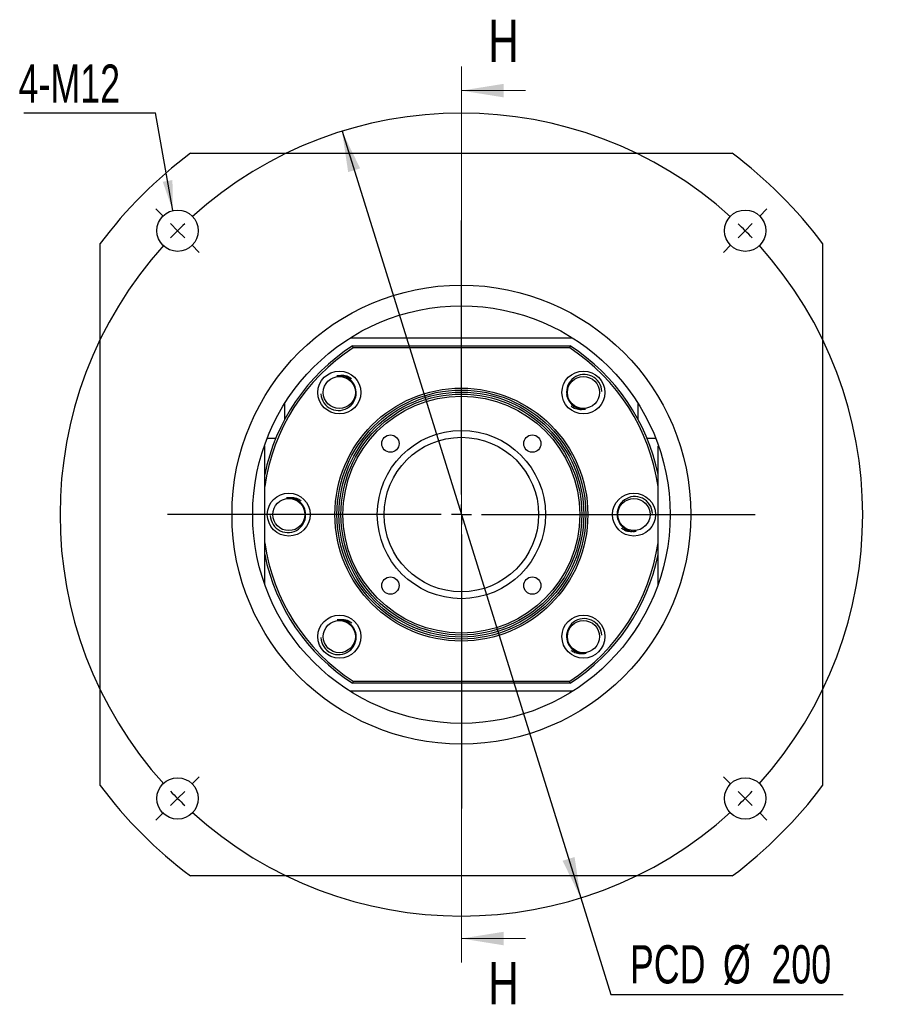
# Paper-space layout 'MBCS40-H' of a CAD drawing. Header units: millimetres. Extents: x 20 to 287, y 0 to 208.
# Tile 1 of 5: x 20 to 93, y 12 to 94. Entities that reach past the tile are written whole.
import ezdxf

# ---------------------------------------------------------------- set-up
doc = ezdxf.new("R2010")
doc.units = ezdxf.units.MM
doc.layers.add('圖層0', color=7, linetype='Continuous')
doc.styles.add('SLDTEXTSTYLE0', font='TXT', dxfattribs={"width": 0.7})
doc.styles.add('SLDTEXTSTYLE2', font='TXT', dxfattribs={"width": 0.75})
doc.dimstyles.new('SLDDIMSTYLE1', dxfattribs={"dimtxt": 3.389974, "dimasz": 2.5, "dimexe": 0, "dimexo": 0.0625, "dimgap": 0.847493, "dimtad": 0, "dimtih": 1, "dimtoh": 1, "dimlfac": 3, "dimrnd": 1e-09, "dimzin": 12, "dimdsep": 46, "dimtxsty": 'SLDTEXTSTYLE0', "dimsah": 1, "dimcen": 0, "dimadec": 0, "dimazin": 3, "dimtfac": 1, "dimtmove": 0, "dimatfit": 3, "dimfxl": 1, "dimfrac": 2, "dimtolj": 1, "dimtzin": 12, "dimarcsym": 0})
doc.dimstyles.new('SLDDIMSTYLE2', dxfattribs={"dimtxt": 0.18, "dimasz": 2.5, "dimexe": 0, "dimexo": 0.0625, "dimgap": 0, "dimtad": 0, "dimtih": 1, "dimtoh": 1, "dimdec": 0, "dimrnd": 1e-09, "dimzin": 0, "dimdsep": 46, "dimtxsty": 'Standard', "dimsah": 1, "dimcen": 0.09, "dimadec": 0, "dimazin": 0, "dimtfac": 2.5, "dimtdec": 0, "dimtofl": 0, "dimtmove": 0, "dimatfit": 3, "dimfxl": 1, "dimfrac": 2, "dimtolj": 1, "dimtzin": 0, "dimarcsym": 0})

# ---------------------------------------------------------------- blocks, each defined once
blk = doc.blocks.new('_D_40')
at = {"layer": '圖層0', "color": 7}
for p, q in [((46.952, 84.641), (66.776, 20.99)), ((66.776, 20.99), (69.274, 12.97)), ((69.274, 12.97), (88.577, 12.97))]:
    blk.add_line(p, q, dxfattribs=at)
for points in [[(46.952, 84.641), (47.462, 81.249), (48.458, 81.559)], [(66.776, 20.99), (66.266, 24.382), (65.27, 24.071)]]:
    blk.add_solid(points, dxfattribs=at)
at = {"layer": '圖層0', "color": 7, "char_height": 3.175, "attachment_point": 1, "style": 'SLDTEXTSTYLE0'}
for s, insert in [('%%c', (78.593, 17.063)), ('PCD', (70.861, 17.063)), ('200', (82.615, 17.063))]:
    blk.add_mtext(s, dxfattribs=dict(at, insert=insert))
blk = doc.blocks.new('SW_NOTE_8')
at = {"layer": '圖層0', "color": 0}
blk.add_line((-10.952, 0), (0, 0), dxfattribs=at)
at = {"layer": '圖層0', "color": 0, "insert": (-11.371, 4.008), "char_height": 3.175, "attachment_point": 1, "style": 'SLDTEXTSTYLE0'}
blk.add_mtext('4-M12', dxfattribs=at)
blk = doc.blocks.new('SW_CENTERMARKSYMBOL_18')
at = {"layer": '圖層0', "color": 0}
for p, q in [((0, 1.667), (0, 24.404)), ((0, 0), (0, 0.833)), ((-1.667, 0), (-24.404, 0)), ((0, 0), (-0.833, 0)), ((0, 0), (0, -0.833)), ((0, 0), (0.833, 0)), ((1.667, 0), (24.404, 0)), ((0, -1.667), (0, -24.404))]:
    blk.add_line(p, q, dxfattribs=at)
blk = doc.blocks.new('SW_CENTERMARKSYMBOL_19')
at = {"layer": '圖層0', "color": 0}
for p, q in [((-48.319, 1.179), (-48.944, 1.803)), ((1.179, 1.179), (1.803, 1.803)), ((-23.57, -21.904), (-23.57, 0.833)), ((-47.14, 0), (-47.73, 0.589)), ((-47.14, 0), (-46.551, -0.589)), ((0, 0), (-0.589, -0.589)), ((0, 0), (0.589, 0.589)), ((-45.962, -1.179), (-45.337, -1.803)), ((-1.179, -1.179), (-1.803, -1.803)), ((-23.57, -23.57), (-23.57, -22.737)), ((-25.237, -23.57), (-47.974, -23.57)), ((-23.57, -23.57), (-24.404, -23.57)), ((-23.57, -23.57), (-23.57, -24.404)), ((-23.57, -23.57), (-22.737, -23.57)), ((-21.904, -23.57), (0.833, -23.57)), ((-23.57, -25.237), (-23.57, -47.974)), ((-45.962, -45.962), (-45.337, -45.337)), ((-1.179, -45.962), (-1.803, -45.337)), ((-47.14, -47.14), (-46.551, -46.551)), ((0, -47.14), (-0.589, -46.551)), ((-47.14, -47.14), (-47.73, -47.73)), ((0, -47.14), (0.589, -47.73)), ((-48.319, -48.319), (-48.944, -48.944)), ((1.179, -48.319), (1.803, -48.944))]:
    blk.add_line(p, q, dxfattribs=at)
for start, end in [(47.86479, 132.13521), (133.56761, 135), (45, 46.43239), (135, 136.43239), (43.56761, 45), (137.86479, 222.13521), (317.86479, 42.13521), (223.56761, 225), (315, 316.43239), (225, 226.43239), (313.56761, 315), (227.86479, 312.13521)]:
    blk.add_arc((-23.57, -23.57), 33.333, start, end, dxfattribs=at)

psp = doc.layouts.new('MBCS40-H')

# ---------------------------------------------------------------- linework, layer by layer
at = {"color": 7, "linetype": 'Continuous', "lineweight": 18}
for p, q in [((56.8643, 90.0154), (56.8643, 15.6154)), ((62.1843, 88.0154), (56.8643, 88.0154)), ((62.1843, 17.6154), (56.8643, 17.6154))]:
    psp.add_line(p, q, dxfattribs=at)
at = {"color": 7, "linetype": 'Continuous', "lineweight": 25}
for p, q in [((34.3643, 82.8154), (79.3643, 82.8154)), ((26.8643, 30.3154), (26.8643, 75.3154)), ((86.8643, 75.3154), (86.8643, 30.3154)), ((47.6267, 67.4821), (66.1019, 67.4821)), ((47.8211, 66.8154), (65.9074, 66.8154)), ((65.8581, 66.6487), (47.8704, 66.6487)), ((42.1976, 60.7316), (42.1976, 62.053)), ((71.5309, 62.053), (71.5309, 60.7316)), ((40.7294, 59.1487), (41.4478, 59.1487)), ((72.2807, 59.1487), (72.9991, 59.1487)), ((40.5309, 58.4821), (40.4834, 58.4821)), ((40.5309, 47.0131), (40.5309, 58.4821)), ((73.1976, 47.0131), (73.1976, 58.4821)), ((73.1976, 58.4821), (73.2451, 58.4821)), ((65.9074, 38.8154), (47.8211, 38.8154)), ((47.8704, 38.9821), (65.8581, 38.9821)), ((66.1019, 38.1487), (47.6267, 38.1487)), ((79.3643, 22.8154), (34.3643, 22.8154))]:
    psp.add_line(p, q, dxfattribs=at)
at = {"color": 7, "linetype": 'Continuous', "lineweight": 25, "flags": 128}
psp.add_lwpolyline([(65.5918, 62.7908), (65.624, 62.6116), (65.637, 62.5623)], dxfattribs=at)
at = {"color": 7, "linetype": 'Continuous', "lineweight": 25}
for centre, radius in [((33.294, 76.3856), 1.7167), ((80.4345, 76.3856), 1.7167), ((56.8643, 52.8154), 19.05), ((56.8643, 52.8154), 17.3333), ((46.7291, 62.9506), 1.7833), ((66.9995, 62.9506), 1.7833), ((46.7291, 62.9506), 1.3333), ((66.9995, 62.9506), 1.3333), ((56.8643, 52.8154), 10.5), ((56.8643, 52.8154), 10.3333), ((56.8643, 52.8154), 10.1667), ((56.8643, 52.8154), 10), ((56.8643, 52.8154), 9.8333), ((56.8643, 52.8154), 6.9833), ((50.9717, 58.7079), 0.7167), ((56.8643, 52.8154), 6.4167), ((62.7568, 58.7079), 0.7167), ((42.5309, 52.8154), 1.7833), ((42.5309, 52.8154), 1.3333), ((71.1976, 52.8154), 1.7833), ((71.1976, 52.8154), 1.3333), ((50.9717, 46.9228), 0.7167), ((62.7568, 46.9228), 0.7167), ((46.7291, 42.6802), 1.7833), ((66.9995, 42.6802), 1.7833), ((46.7291, 42.6802), 1.3333), ((66.9995, 42.6802), 1.3333), ((33.294, 29.2452), 1.7167), ((80.4345, 29.2452), 1.7167)]:
    psp.add_circle(centre, radius, dxfattribs=at)
for centre, radius, start, end in [((56.8643, 52.8154), 37.5, 126.869898, 143.130102), ((56.8643, 52.8154), 37.5, 36.869898, 53.130102), ((56.8643, 52.8154), 16.6667, 122.85988, 168.521659), ((56.8643, 52.8154), 16.5, 123.030152, 171.849462), ((56.8643, 52.8154), 16.5, 8.150538, 56.969848), ((56.8643, 52.8154), 16.6667, 11.478341, 57.14012), ((67.0687, 62.9784), 1.4684, 2.155262, 188.293266), ((46.6605, 62.9212), 1.4684, 183.485375, 9.623421), ((71.2668, 52.8432), 1.4684, 2.155284, 188.293243), ((42.4617, 52.7876), 1.4684, 182.155284, 8.293243), ((56.8643, 52.8154), 16.5, 188.150538, 236.969848), ((56.8643, 52.8154), 16.5, 303.030152, 351.849462), ((56.8643, 52.8154), 16.6667, 191.478341, 237.14012), ((56.8643, 52.8154), 16.6667, 302.85988, 348.521659), ((67.068, 42.7096), 1.4684, 3.485375, 189.623421), ((46.6598, 42.6524), 1.4684, 182.155262, 8.293266), ((56.8643, 52.8154), 37.5, 216.869898, 233.130102), ((56.8643, 52.8154), 37.5, 306.869898, 323.130102)]:
    psp.add_arc(centre, radius, start, end, dxfattribs=at)
for points in [[(47.8704, 66.6487), (47.854, 66.7043), (47.8375, 66.7598), (47.8211, 66.8154)], [(65.9074, 66.8154), (65.891, 66.7598), (65.8746, 66.7043), (65.8581, 66.6487)], [(47.8704, 38.9821), (47.854, 38.9265), (47.8375, 38.8709), (47.8211, 38.8154)], [(65.9074, 38.8154), (65.891, 38.8709), (65.8746, 38.9265), (65.8581, 38.9821)]]:
    psp.add_open_spline(points, degree=3, dxfattribs=at)
for points, knots in [([(46.513, 64.3298), (46.6688, 64.3581), (46.9828, 64.415), (47.4185, 64.3308), (47.6424, 64.179), (47.7328, 64.1177)], [0, 0, 0, 0, 0.3698527, 0.7455695, 1, 1, 1, 1]), ([(48.1083, 63.1667), (48.0799, 63.3479), (48.0155, 63.5227), (47.8246, 63.835), (47.6979, 63.9722), (47.402, 64.1873), (47.2319, 64.2654), (46.9681, 64.329), (46.8776, 64.3417), (46.6947, 64.3492), (46.6036, 64.344), (46.513, 64.3298)], [0, 0, 0, 0, 0.25, 0.25, 0.5, 0.5, 0.75, 0.75, 0.875, 0.875, 1, 1, 1, 1]), ([(65.6156, 62.7666), (65.6398, 62.5847), (65.7, 62.4085), (65.8836, 62.0919), (66.0071, 61.9518), (66.298, 61.7298), (66.4663, 61.6478), (66.7285, 61.5781), (66.8187, 61.5633), (67.0014, 61.5516), (67.0925, 61.5546), (67.1835, 61.5667)], [0, 0, 0, 0, 0.25, 0.25, 0.5, 0.5, 0.75, 0.75, 0.875, 0.875, 1, 1, 1, 1]), ([(67.1835, 61.5667), (67.027, 61.5421), (66.7117, 61.4924), (66.2781, 61.5867), (66.0579, 61.7437), (65.9689, 61.8071)], [0, 0, 0, 0, 0.3698525, 0.7455695, 1, 1, 1, 1]), ([(42.3469, 54.1992), (42.5033, 54.2239), (42.8186, 54.2736), (43.2523, 54.1792), (43.4725, 54.0222), (43.5615, 53.9588)], [0, 0, 0, 0, 0.3698526, 0.7455698, 1, 1, 1, 1]), ([(43.9148, 52.9994), (43.8906, 53.1813), (43.8303, 53.3575), (43.6467, 53.6741), (43.5233, 53.8142), (43.2324, 54.0362), (43.0641, 54.1182), (42.8019, 54.1879), (42.7117, 54.2027), (42.529, 54.2144), (42.4379, 54.2113), (42.3469, 54.1992)], [0, 0, 0, 0, 0.25, 0.25, 0.5, 0.5, 0.75, 0.75, 0.875, 0.875, 1, 1, 1, 1]), ([(69.8137, 52.6314), (69.8379, 52.4495), (69.8982, 52.2733), (70.0818, 51.9567), (70.2053, 51.8166), (70.4961, 51.5946), (70.6644, 51.5126), (70.9266, 51.4429), (71.0168, 51.4281), (71.1995, 51.4164), (71.2906, 51.4194), (71.3816, 51.4315)], [0, 0, 0, 0, 0.25, 0.25, 0.5, 0.5, 0.75, 0.75, 0.875, 0.875, 1, 1, 1, 1]), ([(71.3816, 51.4315), (71.2252, 51.4069), (70.9099, 51.3572), (70.4763, 51.4515), (70.256, 51.6085), (70.167, 51.6719)], [0, 0, 0, 0, 0.3698526, 0.7455698, 1, 1, 1, 1]), ([(46.5451, 44.064), (46.7015, 44.0887), (47.0168, 44.1384), (47.4504, 44.044), (47.6707, 43.887), (47.7596, 43.8236)], [0, 0, 0, 0, 0.3698525, 0.7455695, 1, 1, 1, 1]), ([(48.1129, 42.8642), (48.0887, 43.0461), (48.0285, 43.2223), (47.8449, 43.5389), (47.7214, 43.679), (47.4305, 43.901), (47.2623, 43.983), (47, 44.0527), (46.9098, 44.0675), (46.7272, 44.0792), (46.636, 44.0761), (46.5451, 44.064)], [0, 0, 0, 0, 0.25, 0.25, 0.5, 0.5, 0.75, 0.75, 0.875, 0.875, 1, 1, 1, 1]), ([(65.6202, 42.4641), (65.6486, 42.2828), (65.713, 42.1081), (65.9039, 41.7958), (66.0306, 41.6586), (66.3265, 41.4435), (66.4966, 41.3653), (66.7604, 41.3018), (66.8509, 41.2891), (67.0338, 41.2816), (67.1249, 41.2868), (67.2155, 41.301)], [0, 0, 0, 0, 0.25, 0.25, 0.5, 0.5, 0.75, 0.75, 0.875, 0.875, 1, 1, 1, 1]), ([(67.2155, 41.301), (67.0597, 41.2727), (66.7457, 41.2157), (66.31, 41.3), (66.0861, 41.4518), (65.9957, 41.5131)], [0, 0, 0, 0, 0.3698527, 0.7455695, 1, 1, 1, 1])]:
    psp.add_open_spline(points, degree=3, knots=knots, dxfattribs=at)
at = {"color": 7, "linetype": 'Continuous', "lineweight": 18}
for points in [[(56.8643, 88.0154), (60.3643, 87.4554), (60.3643, 88.5754)], [(56.8643, 17.6154), (60.3643, 17.0554), (60.3643, 18.1754)]]:
    psp.add_solid(points, dxfattribs=at)

# ---------------------------------------------------------------- block references
at = {"layer": '圖層0', "color": 7}
for name, p in [('SW_NOTE_8', (31.4651, 86.1759)), ('SW_CENTERMARKSYMBOL_19', (80.4345, 76.3856)), ('SW_CENTERMARKSYMBOL_18', (56.8643, 52.8154))]:
    psp.add_blockref(name, p, dxfattribs=at)

# ---------------------------------------------------------------- texts
at = {"color": 7, "linetype": 'Continuous', "char_height": 3.5, "attachment_point": 1, "style": 'SLDTEXTSTYLE2'}
for insert in [(59.1001, 93.9032), (59.1001, 15.6547)]:
    psp.add_mtext('H', dxfattribs=dict(at, insert=insert))

# ---------------------------------------------------------------- dimensions: what is measured, and where the dimension line sits
at = {"layer": '圖層0', "color": 7}
dim = psp.add_diameter_dim_2p(p1=(66.7762, 20.9898), p2=(46.9524, 84.6409), text='PCD<>', dimstyle='SLDDIMSTYLE1', dxfattribs=at)
dim.commit()
dim.dimension.update_dxf_attribs({"geometry": '_D_40', "text_midpoint": (79.7191, 15.507), "dimtype": 163})

# ---------------------------------------------------------------- leaders
psp.add_leader([(32.8985, 78.0561), (31.4651, 86.1759)], dimstyle='SLDDIMSTYLE2', dxfattribs=at)

doc.saveas('drawing.dxf')
